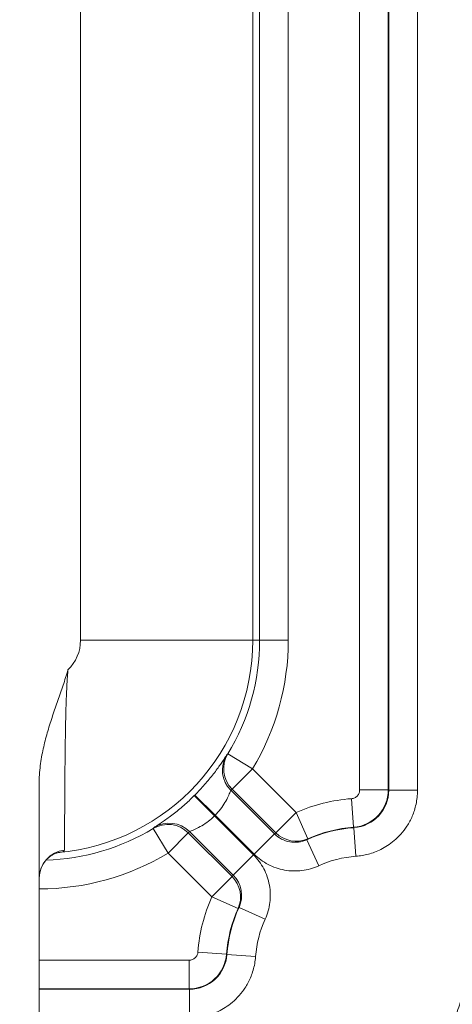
# Model space of a CAD drawing. Header units: inches. Extents: x 0 to 110, y 2 to 70.
# Tile 95 of 129: x 89.934 to 90.914, y 27.603 to 29.836. Entities that reach past the tile are written whole.
import ezdxf

# ---------------------------------------------------------------- set-up
doc = ezdxf.new("R2010")
doc.units = ezdxf.units.IN
doc.header["$LTSCALE"] = 3.25
doc.header["$MEASUREMENT"] = 0
for name, color, linetype, lineweight in [('Dimension (ANSI)', 7, 'Continuous', 9), ('Visible (ANSI)', 7, 'Continuous', 18), ('Visible Narrow (ANSI)', 7, 'Continuous', 5)]:
    doc.layers.add(name, color=color, linetype=linetype, lineweight=lineweight)
doc.styles.add('Note Text (ANSI)', font='arial.ttf')
doc.dimstyles.new('.XXX', dxfattribs={"dimscale": 3.25, "dimtxt": 0.095, "dimasz": 0.125, "dimexe": 0.1875, "dimexo": 0.125, "dimgap": 0.0625, "dimtad": 0, "dimtih": 1, "dimtoh": 1, "dimdec": 3, "dimrnd": 1e-08, "dimzin": 0, "dimdsep": 46, "dimtxsty": 'Note Text (ANSI)', "dimblk": 'Filled-1', "dimcen": 0.09, "dimdle": 0.45, "dimclrd": 256, "dimclre": 256, "dimclrt": 256, "dimadec": 0, "dimazin": 1, "dimtfac": 1.263158, "dimtofl": 0, "dimtmove": 0, "dimatfit": 3, "dimfxl": 1, "dimtolj": 1, "dimtzin": 4, "dimlwd": -1, "dimlwe": -1, "dimarcsym": 0})

# ---------------------------------------------------------------- blocks, each defined once
blk = doc.blocks.new('Filled-1')
at = {"color": 0}
for p, q in [((0, 0), (-1, 0.25)), ((-1, 0.25), (-1, -0.25)), ((-1, 0), (0, 0)), ((-1, -0.25), (0, 0))]:
    blk.add_line(p, q, dxfattribs=at)
at = {"color": 0, "flags": 128}
blk.add_lwpolyline([(-1, -0.25), (0, 0), (-1, 0.25), (-1, -0.25)], dxfattribs=at)
at = {"color": 0}
blk.add_solid([(-1, -0.25), (0, 0), (-1, 0.25), (-1, -0.25)], dxfattribs=at)
blk = doc.blocks.new('*D60')
at = {"layer": 'Defpoints', "color": 0, "transparency": 16777216}
for p in [(89.7069, 41.0811), (93.5097, 41.0811), (89.7069, 27.0561)]:
    blk.add_point(p, dxfattribs=at)
at = {"layer": 'Dimension (ANSI)', "transparency": 16777216}
for p, q in [((90.1132, 41.0811), (94.119, 41.0811)), ((93.5097, 40.6748), (93.5097, 34.4294)), ((93.5097, 27.4623), (93.5097, 33.7077)), ((90.1132, 27.0561), (94.119, 27.0561))]:
    blk.add_line(p, q, dxfattribs=at)
at = {"layer": 'Dimension (ANSI)', "transparency": 16777216, "xscale": 0.40625, "yscale": 0.40625, "zscale": 0.40625}
for p, rotation in [((93.5097, 41.0811), 90), ((93.5097, 27.0561), 270)]:
    blk.add_blockref('Filled-1', p, dxfattribs=dict(at, rotation=rotation))
at = {"layer": 'Dimension (ANSI)', "transparency": 16777216, "insert": (93.0032, 34.2263), "char_height": 0.30875, "attachment_point": 1, "style": 'Note Text (ANSI)'}
blk.add_mtext('\\A1;14.03', dxfattribs=at)

msp = doc.modelspace()

# ---------------------------------------------------------------- linework, layer by layer
at = {"layer": 'Visible (ANSI)'}
msp.add_line((89.9782, 28.1071), (89.9782, 26.9436), dxfattribs=at)
for radius, start, end in [(1.1865, 325.4889820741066, 325.4890092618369), (0.909, 311.7242, 311.7243), (1.25, 324.3113, 324.3126), (1.25, 305.6872, 305.6881)]:
    msp.add_arc((89.7277, 28.6791), radius, start, end, dxfattribs=at)
for centre, major_axis, ratio, start_param, end_param in [((90.8357, 27.9708), (-0.0183, -0.0625), 0.998066, 3.58919, 3.589348), ((90.0432, 27.8888), (-0.065, 0), 0.989042, 6.283114, 6.283185), ((90.7897, 27.617), (0.1781, -0.1781), 0.992433, 5.501585, 7.064785)]:
    msp.add_ellipse(centre, major_axis=major_axis, ratio=ratio, start_param=start_param, end_param=end_param, dxfattribs=at)
for points, knots in [([(89.9782, 28.1071), (89.9782, 28.1217), (89.9794, 28.1357), (89.9813, 28.1489), (89.9831, 28.1622), (89.9855, 28.1748), (89.9883, 28.1869), (89.9911, 28.1991), (89.9943, 28.2109), (89.9977, 28.2226), (90.0011, 28.2343), (90.0048, 28.2459), (90.0086, 28.2574), (90.0124, 28.2689), (90.0164, 28.2804), (90.0204, 28.2919), (90.0244, 28.3034), (90.0284, 28.3148), (90.0322, 28.3263), (90.0361, 28.3378), (90.0399, 28.3494), (90.0432, 28.3612)], [0, 0, 0, 0, 0.142857, 0.142857, 0.142857, 0.285714, 0.285714, 0.285714, 0.428571, 0.428571, 0.428571, 0.571429, 0.571429, 0.571429, 0.714286, 0.714286, 0.714286, 0.857143, 0.857143, 0.857143, 1, 1, 1, 1]), ([(90.0212, 27.9469), (90.0212, 27.9469), (90.0211, 27.9469), (90.0204, 27.9467), (90.019, 27.9464), (90.0154, 27.9452), (90.0134, 27.9444), (90.0088, 27.9421), (90.0062, 27.9406), (90.0005, 27.9365), (89.9972, 27.9337), (89.9905, 27.9264), (89.9872, 27.9215), (89.9817, 27.9105), (89.9797, 27.904), (89.9784, 27.8945), (89.9782, 27.8916), (89.9782, 27.8888)], [0.0290568, 0.0290568, 0.0290568, 0.0290568, 0.0418007, 0.0418007, 0.0739153, 0.0739153, 0.1000643, 0.1000643, 0.1278552, 0.1278552, 0.1638167, 0.1638167, 0.2101759, 0.2101759, 0.2629769, 0.2629769, 0.2859462, 0.2859462, 0.2859462, 0.2859462])]:
    msp.add_open_spline(points, degree=3, knots=knots, dxfattribs=at)
at = {"layer": 'Visible Narrow (ANSI)'}
for p, q in [((90.7038, 40.0481), (90.7038, 28.0891)), ((90.7688, 40.0481), (90.7688, 28.0891)), ((90.7698, 28.0882), (90.7698, 40.049)), ((90.8348, 28.0882), (90.8348, 40.049)), ((90.0718, 28.4286), (90.0718, 30.2362)), ((90.4618, 28.4286), (90.4618, 30.2362)), ((90.4773, 28.4286), (90.4773, 30.2362)), ((90.5423, 28.4286), (90.5423, 30.2362)), ((90.4618, 28.4286), (90.0718, 28.4286)), ((90.4773, 28.4286), (90.4618, 28.4286)), ((90.5423, 28.4286), (90.4773, 28.4286)), ((90.4054, 28.1705), (90.4027, 28.1681)), ((90.461, 28.1369), (90.4054, 28.1705)), ((90.461, 28.1369), (90.4151, 28.0909)), ((90.5602, 28.0377), (90.461, 28.1369)), ((90.5142, 27.9918), (90.4151, 28.0909)), ((90.3752, 28.03), (90.3293, 28.0761)), ((90.3307, 28.0775), (90.3768, 28.0316)), ((90.5111, 27.9892), (90.4122, 28.0881)), ((90.6853, 28.0692), (90.6901, 28.0043)), ((90.7038, 28.0891), (90.7688, 28.0891)), ((90.8348, 28.0882), (90.7698, 28.0882)), ((90.3752, 28.03), (90.4635, 27.9417)), ((90.4651, 27.9433), (90.3768, 28.0316)), ((90.5602, 28.0377), (90.5142, 27.9918)), ((90.5866, 27.9783), (90.5602, 28.0377)), ((90.2387, 28.004), (90.2363, 28.0014)), ((90.2363, 28.0014), (90.2699, 27.9457)), ((90.6901, 28.0043), (90.6909, 28.0034)), ((90.6956, 27.9385), (90.6909, 28.0034)), ((90.8162, 28.0157), (90.8162, 28.0157)), ((90.2699, 27.9457), (90.3158, 27.9917)), ((90.3158, 27.9917), (90.415, 27.8925)), ((90.3187, 27.9946), (90.4176, 27.8957)), ((90.4651, 27.9433), (90.5111, 27.9892)), ((90.7885, 27.9798), (90.7885, 27.9798)), ((90.5841, 27.9761), (90.5866, 27.9783)), ((90.5841, 27.9761), (90.6111, 27.9169)), ((90.2699, 27.9457), (90.3691, 27.8466)), ((90.4176, 27.8957), (90.4635, 27.9417)), ((90.3691, 27.8466), (90.415, 27.8925)), ((90.3691, 27.8466), (90.4284, 27.8202)), ((90.4284, 27.8202), (90.4307, 27.8227)), ((90.4898, 27.7957), (90.4307, 27.8227)), ((90.3376, 27.7214), (90.4024, 27.7166)), ((90.4024, 27.7166), (90.4034, 27.7158)), ((90.4682, 27.7112), (90.4034, 27.7158)), ((90.3177, 27.7029), (89.9782, 27.7029)), ((90.3177, 27.7029), (90.3177, 27.6379)), ((90.3177, 27.6379), (89.9782, 27.6379)), ((89.9782, 27.6369), (90.3186, 27.6369)), ((90.3177, 27.6379), (90.3186, 27.6369)), ((90.3186, 27.5719), (90.3186, 27.6369)), ((90.427, 27.6182), (90.427, 27.6182))]:
    msp.add_line(p, q, dxfattribs=at)
for centre, radius, start, end in [((89.9782, 28.4286), 0.4836, 275.0612, 0), ((89.9782, 28.4286), 0.0936, 313.9631, 0), ((89.9782, 28.4286), 0.4991, 328.8629, 0), ((89.9782, 28.4286), 0.5641, 328.8629, 0), ((90.7132, 27.6936), 0.3766, 94.244, 113.9681), ((89.9782, 28.4286), 0.5625, 314.8854, 315.1146), ((89.9782, 28.4286), 0.4991, 271.7704, 301.1371), ((90.7132, 27.6936), 0.3106, 94.1087, 114.5657), ((90.7132, 27.6936), 0.3116, 94.244, 113.9681), ((89.9782, 28.4286), 0.5641, 270, 301.1371), ((90.7132, 27.6936), 0.2456, 94.1087, 114.5657), ((89.7277, 28.6791), 1.2555, 324.7559, 324.756), ((90.7132, 27.6936), 0.3766, 156.0319, 175.756), ((90.7132, 27.6936), 0.3106, 155.4343, 175.8913), ((90.7132, 27.6936), 0.3116, 156.0319, 175.756), ((90.7132, 27.6936), 0.2456, 155.4343, 175.8913), ((89.7277, 28.6791), 1.2555, 305.244, 305.2442)]:
    msp.add_arc(centre, radius, start, end, dxfattribs=at)
for centre, major_axis, ratio, start_param, end_param in [((90.4581, 28.1341), (-0.0451, 0.0468), 0.999848, 0.252652, 1.588423), ((90.461, 28.1369), (-0.0455, 0.0465), 0.999848, 0.252678, 1.581483), ((90.2144, 28.2948), (0.2929, 0.2852), 0.699754, 4.706084, 4.716003), ((90.6838, 28.0891), (-0.0578, -0.0623), 0.99999, 0.82248, 2.319033), ((90.6848, 28.0882), (0.0579, 0.0622), 0.99999, 3.962826, 5.461959), ((90.2699, 27.9457), (-0.0465, 0.0455), 0.999848, 4.701702, 6.030508), ((90.2727, 27.9486), (-0.0468, 0.0451), 0.999848, 4.694763, 6.030533), ((90.5602, 28.0377), (0.0403, -0.051), 0.999846, 4.82853, 6.032232), ((90.0432, 27.8888), (-0.065, 0), 0.989042, 4.830922, 6.283114), ((90.3691, 27.8466), (0.051, -0.0403), 0.999846, 0.250953, 1.454655), ((90.3716, 27.8497), (-0.0408, -0.0506), 0.99954, 1.820771, 3.034902), ((90.3177, 27.7229), (-0.0623, -0.0578), 0.99999, 0.822448, 2.319146), ((90.3186, 27.7219), (0.0622, 0.0579), 0.99999, 3.962826, 5.461958)]:
    msp.add_ellipse(centre, major_axis=major_axis, ratio=ratio, start_param=start_param, end_param=end_param, dxfattribs=at)
for points, knots in [([(90.0355, 27.9526), (90.0355, 27.9555), (90.0355, 27.9597), (90.0355, 27.9648), (90.0355, 27.965), (90.0355, 27.9652), (90.0355, 27.9654), (90.0356, 27.9704), (90.0356, 27.9762), (90.0356, 27.9825), (90.0356, 27.983), (90.0356, 27.9835), (90.0356, 27.984), (90.0356, 27.9902), (90.0357, 27.9969), (90.0357, 28.0039), (90.0357, 28.0047), (90.0357, 28.0055), (90.0357, 28.0064), (90.0357, 28.0132), (90.0358, 28.0203), (90.0358, 28.0275), (90.0358, 28.0287), (90.0358, 28.0299), (90.0358, 28.0311), (90.0359, 28.0381), (90.0359, 28.0452), (90.0359, 28.0523), (90.0359, 28.0539), (90.0359, 28.0554), (90.036, 28.0569), (90.036, 28.0638), (90.036, 28.0707), (90.0361, 28.0775), (90.0361, 28.0794), (90.0361, 28.0812), (90.0361, 28.083), (90.0362, 28.0895), (90.0362, 28.0961), (90.0362, 28.1025), (90.0363, 28.1046), (90.0363, 28.1067), (90.0363, 28.1088), (90.0363, 28.1149), (90.0364, 28.121), (90.0364, 28.127), (90.0365, 28.1293), (90.0365, 28.1316), (90.0365, 28.1339), (90.0365, 28.1395), (90.0366, 28.1451), (90.0367, 28.1506), (90.0367, 28.1532), (90.0367, 28.1557), (90.0367, 28.1581), (90.0368, 28.1633), (90.0368, 28.1684), (90.0369, 28.1734), (90.0369, 28.1761), (90.037, 28.1787), (90.037, 28.1813), (90.0371, 28.186), (90.0371, 28.1906), (90.0372, 28.1951), (90.0372, 28.1979), (90.0373, 28.2006), (90.0373, 28.2033), (90.0374, 28.2075), (90.0374, 28.2116), (90.0375, 28.2156), (90.0375, 28.2184), (90.0376, 28.2213), (90.0376, 28.2241), (90.0377, 28.2277), (90.0378, 28.2313), (90.0378, 28.2348), (90.0379, 28.2377), (90.038, 28.2406), (90.038, 28.2435), (90.0381, 28.2467), (90.0382, 28.2498), (90.0382, 28.2529), (90.0383, 28.2559), (90.0384, 28.2588), (90.0384, 28.2616), (90.0385, 28.2644), (90.0386, 28.2671), (90.0387, 28.2698), (90.0387, 28.2728), (90.0388, 28.2757), (90.0389, 28.2785), (90.039, 28.281), (90.0391, 28.2833), (90.0391, 28.2857), (90.0392, 28.2886), (90.0393, 28.2915), (90.0395, 28.2943), (90.0395, 28.2963), (90.0396, 28.2983), (90.0397, 28.3003), (90.0398, 28.3032), (90.0399, 28.306), (90.04, 28.3088), (90.0401, 28.3105), (90.0402, 28.3122), (90.0403, 28.3139), (90.0404, 28.3167), (90.0405, 28.3194), (90.0407, 28.3221), (90.0407, 28.3236), (90.0408, 28.325), (90.0409, 28.3264), (90.041, 28.3292), (90.0412, 28.3319), (90.0414, 28.3345), (90.0414, 28.3358), (90.0415, 28.337), (90.0416, 28.3382), (90.0418, 28.341), (90.0419, 28.3437), (90.0421, 28.3465), (90.0422, 28.3475), (90.0423, 28.3486), (90.0423, 28.3497), (90.0425, 28.3525), (90.0428, 28.3555), (90.043, 28.3584), (90.043, 28.3593), (90.0431, 28.3602), (90.0432, 28.3612)], [0, 0, 0, 0, 0.045455, 0.045455, 0.045455, 0.047099, 0.047099, 0.047099, 0.090909, 0.090909, 0.090909, 0.094199, 0.094199, 0.094199, 0.136364, 0.136364, 0.136364, 0.141291, 0.141291, 0.141291, 0.181818, 0.181818, 0.181818, 0.188388, 0.188388, 0.188388, 0.227273, 0.227273, 0.227273, 0.235485, 0.235485, 0.235485, 0.272727, 0.272727, 0.272727, 0.282582, 0.282582, 0.282582, 0.318182, 0.318182, 0.318182, 0.329677, 0.329677, 0.329677, 0.363636, 0.363636, 0.363636, 0.376768, 0.376768, 0.376768, 0.409091, 0.409091, 0.409091, 0.423861, 0.423861, 0.423861, 0.454545, 0.454545, 0.454545, 0.470958, 0.470958, 0.470958, 0.5, 0.5, 0.5, 0.518056, 0.518056, 0.518056, 0.545455, 0.545455, 0.545455, 0.56515, 0.56515, 0.56515, 0.590909, 0.590909, 0.590909, 0.612241, 0.612241, 0.612241, 0.636364, 0.636364, 0.636364, 0.659333, 0.659333, 0.659333, 0.681818, 0.681818, 0.681818, 0.70643, 0.70643, 0.70643, 0.727273, 0.727273, 0.727273, 0.753534, 0.753534, 0.753534, 0.772727, 0.772727, 0.772727, 0.800635, 0.800635, 0.800635, 0.818182, 0.818182, 0.818182, 0.847723, 0.847723, 0.847723, 0.863636, 0.863636, 0.863636, 0.89479, 0.89479, 0.89479, 0.909091, 0.909091, 0.909091, 0.941894, 0.941894, 0.941894, 0.954545, 0.954545, 0.954545, 0.988907, 0.988907, 0.988907, 1, 1, 1, 1]), ([(90.33, 28.0768), (90.3302, 28.077), (90.3305, 28.0772), (90.3307, 28.0775), (90.3385, 28.0853), (90.3459, 28.0932), (90.3528, 28.1011), (90.3599, 28.1092), (90.3666, 28.1174), (90.3727, 28.1252), (90.3787, 28.133), (90.384, 28.1404), (90.3885, 28.1468), (90.3929, 28.1532), (90.3965, 28.1585), (90.3989, 28.1622), (90.4013, 28.1659), (90.4025, 28.1679), (90.4027, 28.1681)], [0.0000012, 0.0000012, 0.0000012, 0.0000012, 0.005791, 0.005791, 0.005791, 0.2, 0.2, 0.2, 0.4, 0.4, 0.4, 0.6, 0.6, 0.6, 0.8, 0.8, 0.8, 1, 1, 1, 1]), ([(90.2387, 28.004), (90.2389, 28.0042), (90.2408, 28.0054), (90.2444, 28.0078), (90.2481, 28.0102), (90.2535, 28.0137), (90.2598, 28.0182), (90.2662, 28.0226), (90.2736, 28.028), (90.2814, 28.034), (90.2892, 28.04), (90.2974, 28.0468), (90.3056, 28.0539), (90.3135, 28.0609), (90.3214, 28.0682), (90.3293, 28.0761), (90.3295, 28.0763), (90.3298, 28.0765), (90.33, 28.0768)], [0, 0, 0, 0, 0.2, 0.2, 0.2, 0.4, 0.4, 0.4, 0.6, 0.6, 0.6, 0.8, 0.8, 0.8, 0.994223, 0.994223, 0.994223, 1, 1, 1, 1]), ([(90.3768, 28.0316), (90.381, 28.0359), (90.3851, 28.0405), (90.3888, 28.0454), (90.3925, 28.0503), (90.3959, 28.0553), (90.3988, 28.0602), (90.4017, 28.0652), (90.4042, 28.0699), (90.4061, 28.0741), (90.4081, 28.0782), (90.4096, 28.0818), (90.4106, 28.0842), (90.4115, 28.0867), (90.4121, 28.088), (90.4122, 28.0881)], [0, 0, 0, 0, 0.2, 0.2, 0.2, 0.4, 0.4, 0.4, 0.6, 0.6, 0.6, 0.8, 0.8, 0.8, 1, 1, 1, 1]), ([(90.6956, 27.9385), (90.7003, 27.9389), (90.7097, 27.94), (90.7237, 27.943), (90.7377, 27.9475), (90.752, 27.9537), (90.7671, 27.9623), (90.7824, 27.9736), (90.7974, 27.9882), (90.8114, 28.0065), (90.8236, 28.029), (90.8324, 28.056), (90.8348, 28.077), (90.8348, 28.0882)], [0, 0, 0, 0, 0.0909091, 0.1818182, 0.2727273, 0.3636364, 0.4545455, 0.5454545, 0.6363636, 0.7272727, 0.8181818, 0.9090909, 1, 1, 1, 1]), ([(90.3187, 27.9946), (90.3187, 27.9947), (90.32, 27.9952), (90.3225, 27.9962), (90.3249, 27.9971), (90.3284, 27.9986), (90.3326, 28.0006), (90.3368, 28.0025), (90.3415, 28.005), (90.3464, 28.0079), (90.3513, 28.0108), (90.3564, 28.0142), (90.3613, 28.0179), (90.3662, 28.0217), (90.3709, 28.0258), (90.3752, 28.03)], [0, 0, 0, 0, 0.2, 0.2, 0.2, 0.4, 0.4, 0.4, 0.6, 0.6, 0.6, 0.8, 0.8, 0.8, 1, 1, 1, 1]), ([(90.3187, 27.9946), (90.3183, 27.9943), (90.318, 27.9939), (90.3176, 27.9935), (90.3175, 27.9934), (90.3174, 27.9933), (90.3173, 27.9932), (90.3168, 27.9927), (90.3163, 27.9922), (90.3158, 27.9917)], [0, 0, 0, 0, 0.393743, 0.393743, 0.393743, 0.5, 0.5, 0.5, 1, 1, 1, 1]), ([(90.5841, 27.9761), (90.5782, 27.9734), (90.5655, 27.9697), (90.5453, 27.9702), (90.5262, 27.9768), (90.5156, 27.9846), (90.5111, 27.9892)], [0, 0, 0, 0, 0.25, 0.5, 0.75, 0.9999999, 0.9999999, 0.9999999, 0.9999999]), ([(90.0209, 27.9468), (90.0239, 27.9471), (90.0264, 27.9475), (90.0285, 27.948), (90.0307, 27.9485), (90.0323, 27.9491), (90.0336, 27.9499), (90.0348, 27.9506), (90.0355, 27.9515), (90.0355, 27.9526)], [0.0217643, 0.0217643, 0.0217643, 0.0217643, 0.3333333, 0.3333333, 0.3333333, 0.6666667, 0.6666667, 0.6666667, 1, 1, 1, 1]), ([(90.4898, 27.7957), (90.4955, 27.8081), (90.499, 27.8207), (90.5006, 27.8337), (90.5022, 27.8467), (90.5019, 27.86), (90.4995, 27.873), (90.4971, 27.8861), (90.4927, 27.8988), (90.4866, 27.9103), (90.4806, 27.9218), (90.4729, 27.9322), (90.4635, 27.9417)], [0, 0, 0, 0, 0.25, 0.25, 0.25, 0.5, 0.5, 0.5, 0.75, 0.75, 0.75, 1, 1, 1, 1]), ([(90.4651, 27.9433), (90.4745, 27.9338), (90.4849, 27.9262), (90.4965, 27.9202), (90.508, 27.9141), (90.5207, 27.9097), (90.5337, 27.9073), (90.5467, 27.9049), (90.5601, 27.9046), (90.5731, 27.9062), (90.586, 27.9078), (90.5987, 27.9113), (90.6111, 27.9169)], [0, 0, 0, 0, 0.25, 0.25, 0.25, 0.5, 0.5, 0.5, 0.75, 0.75, 0.75, 1, 1, 1, 1]), ([(90.3186, 27.5719), (90.3233, 27.5719), (90.3328, 27.5724), (90.3469, 27.5744), (90.3612, 27.5778), (90.3759, 27.583), (90.3916, 27.5904), (90.4077, 27.6007), (90.4237, 27.6141), (90.439, 27.6314), (90.4527, 27.653), (90.4634, 27.6793), (90.4674, 27.7), (90.4682, 27.7112)], [0, 0, 0, 0, 0.0909091, 0.1818182, 0.2727273, 0.3636364, 0.4545455, 0.5454545, 0.6363636, 0.7272727, 0.8181818, 0.9090909, 1, 1, 1, 1]), ([(90.9374, 27.6537), (90.9374, 27.6417), (90.9363, 27.6301), (90.9341, 27.6186), (90.9332, 27.6144), (90.9323, 27.6103), (90.9312, 27.6061), (90.9275, 27.5926), (90.9223, 27.5792), (90.9157, 27.5667), (90.9147, 27.565), (90.9138, 27.5632), (90.9128, 27.5615), (90.9047, 27.5475), (90.8949, 27.5346), (90.8835, 27.5233), (90.8833, 27.5231), (90.8831, 27.5228), (90.8828, 27.5226), (90.8716, 27.5115), (90.859, 27.5019), (90.8452, 27.494), (90.843, 27.4927), (90.8407, 27.4914), (90.8384, 27.4903), (90.8264, 27.484), (90.8136, 27.4791), (90.8006, 27.4756), (90.7959, 27.4743), (90.7911, 27.4733), (90.7863, 27.4724), (90.7755, 27.4704), (90.7644, 27.4694), (90.7531, 27.4694)], [0, 0, 0, 0, 0.121897, 0.121897, 0.121897, 0.166667, 0.166667, 0.166667, 0.312929, 0.312929, 0.312929, 0.333333, 0.333333, 0.333333, 0.5, 0.5, 0.5, 0.503072, 0.503072, 0.503072, 0.666667, 0.666667, 0.666667, 0.693259, 0.693259, 0.693259, 0.833333, 0.833333, 0.833333, 0.884443, 0.884443, 0.884443, 1, 1, 1, 1]), ([(91.0021, 27.6537), (91.0021, 27.6319), (90.9963, 27.5884), (90.9711, 27.5277), (90.9311, 27.4757), (90.8791, 27.4357), (90.8184, 27.4105), (90.7749, 27.4047), (90.7531, 27.4046)], [0.0000001, 0.0000001, 0.0000001, 0.0000001, 0.1666667, 0.3333333, 0.5, 0.6666667, 0.8333333, 1, 1, 1, 1])]:
    msp.add_open_spline(points, degree=3, knots=knots, dxfattribs=at)
for points in [[(90.7038, 28.0891), (90.7038, 28.088), (90.7037, 28.0857), (90.7027, 28.0822), (90.7011, 28.0788), (90.6988, 28.0757), (90.696, 28.0731), (90.6927, 28.071), (90.6891, 28.0697), (90.6866, 28.0692), (90.6853, 28.0692)], [(90.7688, 28.0891), (90.7692, 28.0888), (90.7695, 28.0885), (90.7698, 28.0882)], [(90.5111, 27.9892), (90.5113, 27.9894), (90.5118, 27.9898), (90.5126, 27.9905), (90.5134, 27.9911), (90.514, 27.9915), (90.5142, 27.9918)], [(90.415, 27.8925), (90.4152, 27.8928), (90.4156, 27.8933), (90.4163, 27.8941), (90.4169, 27.8949), (90.4173, 27.8954), (90.4176, 27.8957)], [(90.3376, 27.7214), (90.3375, 27.7203), (90.3372, 27.7181), (90.336, 27.7147), (90.3341, 27.7114), (90.3317, 27.7085), (90.3286, 27.7061), (90.3252, 27.7043), (90.3215, 27.7032), (90.319, 27.7029), (90.3177, 27.7029)]]:
    msp.add_open_spline(points, degree=3, dxfattribs=at)

# ---------------------------------------------------------------- dimensions: what is measured, and where the dimension line sits
at = {"layer": 'Dimension (ANSI)'}
dim = msp.add_linear_dim(base=(93.5096533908, 41.0810786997), p1=(89.7069426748, 27.0560786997), p2=(89.7069426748, 41.0810786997), angle=90, dimstyle='.XXX', override={"dimgap": 0.0625, "dimdec": 2, "dimtol": 0, "dimlim": 0, "dimtp": 0, "dimtm": 0, "dimtdec": 2, "dimatfit": 1}, dxfattribs=at)
dim.commit()
dim.dimension.update_dxf_attribs({"geometry": '*D60', "text_midpoint": (93.5096533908, 34.0685786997), "dimtype": 160})

doc.saveas('drawing.dxf')
